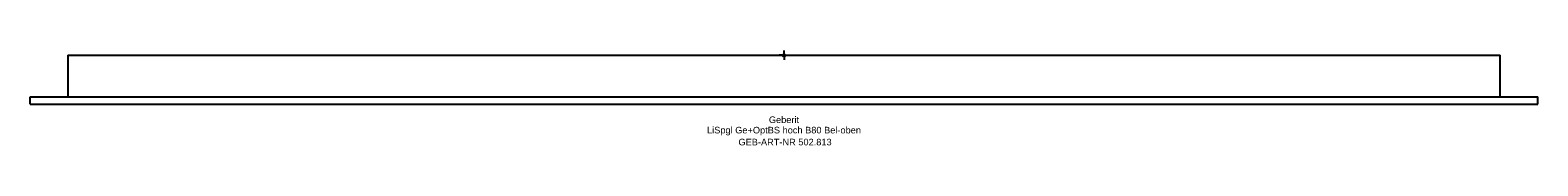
# Model space of a CAD drawing. Header units: millimetres. Extents: x -400 to 400, y -48 to 2.
import ezdxf
from ezdxf.enums import TextEntityAlignment as Align

# ---------------------------------------------------------------- set-up
doc = ezdxf.new("R2010")
doc.units = ezdxf.units.MM
doc.layers.get('0').update_dxf_attribs({"linetype": 'CONTINUOUS'})
for name, color, linetype, lineweight in [('Arbeitspunkt(DIN)', 7, 'CONTINUOUS', 25), ('GEB-ART-NR', 1, 'CONTINUOUS', 18), ('GEB-BEZUG', 2, 'CONTINUOUS', 25), ('GEB-TEXT', 5, 'CONTINUOUS', 18)]:
    doc.layers.add(name, color=color, linetype=linetype, lineweight=lineweight)
doc.layers.add('GEB-KONTUR-A', color=5, linetype='CONTINUOUS')
doc.styles.get("Standard").update_dxf_attribs({"font": 'arial.ttf'})

# ---------------------------------------------------------------- blocks, each defined once
blk = doc.blocks.new('Einfügepunkt')
at = {"layer": 'GEB-BEZUG'}
for p, q in [((-0.71, -0.71), (0.71, 0.71)), ((-0.71, 0.71), (0.71, -0.71))]:
    blk.add_line(p, q, dxfattribs=at)

msp = doc.modelspace()

# ---------------------------------------------------------------- linework, layer by layer
at = {"layer": 'Arbeitspunkt(DIN)', "ltscale": 5}
for q in [(-2.5, 0), (0, 2.5), (0, -2.5), (2.5, 0)]:
    msp.add_line((0, 0), q, dxfattribs=at)
at = {"layer": 'GEB-KONTUR-A', "ltscale": 5}
for p, q in [((-380, 0), (-380, -22)), ((-380, 0), (-377, 0)), ((-377, 0), (377, 0)), ((377, 0), (380, 0)), ((380, -22), (380, 0)), ((-400, -22), (400, -22)), ((-400, -26), (-400, -22)), ((400, -26), (400, -22)), ((-400, -26), (400, -26))]:
    msp.add_line(p, q, dxfattribs=at)

# ---------------------------------------------------------------- block references
at = {"ltscale": 5}
msp.add_blockref('Einfügepunkt', (0, 0), dxfattribs=at)

# ---------------------------------------------------------------- texts
at = {"layer": 'GEB-ART-NR'}
msp.add_text('GEB-ART-NR 502.813', height=3.5, dxfattribs=at).set_placement((0.55, -47.84), align=Align.CENTER)
at = {"layer": 'GEB-TEXT'}
for s, p in [('LiSpgl Ge+OptBS hoch B80 Bel-oben', (0, -41.5)), ('Geberit', (0, -36))]:
    msp.add_text(s, height=3.5, dxfattribs=at).set_placement(p, align=Align.CENTER)

doc.saveas('drawing.dxf')
